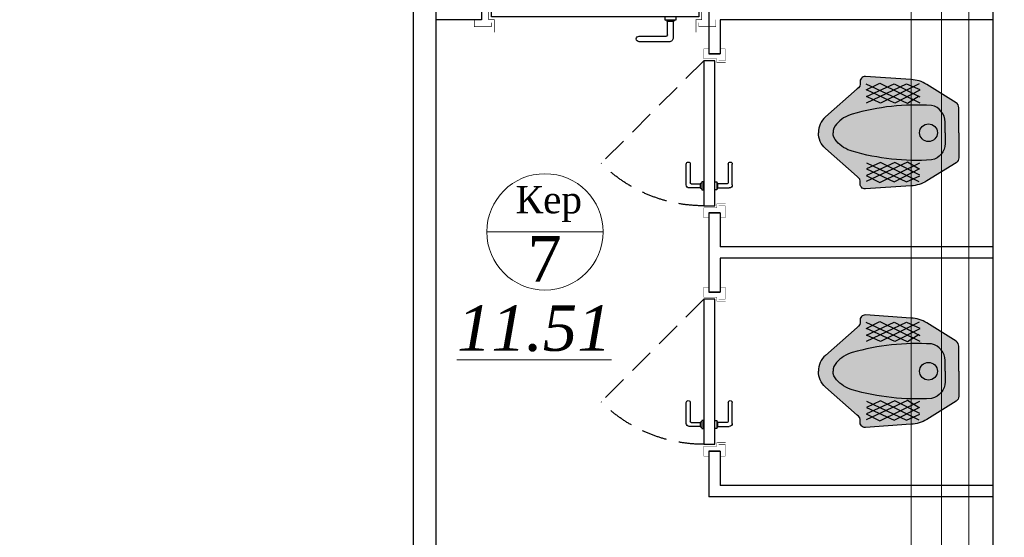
# Model space of a CAD drawing. Extents: x 4114239 to 5838486, y 780458 to 1383318.
# Tile 186 of 231: x 4486784 to 4491115, y 1319016 to 1321295. Entities that reach past the tile are written whole.
import ezdxf

# ---------------------------------------------------------------- set-up
doc = ezdxf.new("R2010")
doc.units = 0
doc.header["$MEASUREMENT"] = 0
doc.linetypes.add('Beruniy Xref$0$DASHED', pattern=[19.049999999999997, 12.7, -6.349999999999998])
for name, color, linetype, lineweight in [('.', 7, 'Continuous', 15), ('Основные', 160, 'Continuous', 40), ('Стены', 5, 'Continuous', 30)]:
    doc.layers.add(name, color=color, linetype=linetype, lineweight=lineweight)
doc.layers.add('РАЗРЕЗ', color=7, linetype='Continuous')
doc.layers.add('сан.техника', color=146, linetype='Continuous')
doc.styles.add('TIEMS', font='times.ttf')
doc.styles.add('ГОСТ 250', font='isocpeui.ttf', dxfattribs={"height": 300})

# ---------------------------------------------------------------- blocks, each defined once
blk = doc.blocks.new('asdgagasdfds')
at = {"layer": '.', "linetype": 'ByBlock', "lineweight": 25, "true_color": 0xffffff}
h = blk.add_hatch(color=7, dxfattribs=at)
h.dxf.hatch_style = 1
edge = h.paths.add_edge_path()
edge.add_line((0, 0), (0, 110.1795711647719))
edge.add_arc((-25.8147996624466, 110.1795711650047), 25.8147996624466, 359.9999999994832, 418.0286092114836)
edge.add_line((-12.14597304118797, 132.0785907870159), (-141.0807424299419, 212.5564860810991))
edge.add_arc((-215.5507470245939, 93.2470429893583), 140.6432536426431, 418.0286092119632, 448.0897771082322)
edge.add_line((-210.8626147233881, 233.812138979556), (-411.1062492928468, 247.4764866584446))
edge.add_arc((-412.5825429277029, 225.8422008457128), 21.68459742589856, 446.096267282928, 551.103730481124)
edge.add_arc((-460.2287468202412, 216.4911656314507), 26.87055271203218, 298.2408080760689, 371.10373048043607, ccw=False)
edge.add_line((-447.5141832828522, 192.8191045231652), (-587.0779278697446, 69.83999257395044))
edge.add_arc((-527.4508908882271, 2.171813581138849), 90.19072007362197, 491.3854718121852, 541.3798291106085)
edge.add_arc((-527.4508908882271, -2.171813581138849), 90.19072007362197, 538.6201708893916, 588.6145281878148)
edge.add_line((-587.0779278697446, -69.83999257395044), (-447.5141832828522, -192.8191045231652))
edge.add_arc((-460.2287468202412, -216.4911656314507), 26.87055271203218, 348.89626951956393, 421.7591919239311, ccw=False)
edge.add_arc((-412.5825429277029, -225.8422008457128), 21.68459742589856, 528.8962695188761, 633.9037327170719)
edge.add_line((-411.1062492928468, -247.4764866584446), (-210.8626147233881, -233.812138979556))
edge.add_arc((-215.5507470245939, -93.2470429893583), 140.6432536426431, 271.9102228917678, 301.9713907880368)
edge.add_line((-141.0807424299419, -212.5564860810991), (-12.14597304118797, -132.0785907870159))
edge.add_arc((-25.8147996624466, -110.1795711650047), 25.8147996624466, 301.9713907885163, 360.0000000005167)
edge.add_line((0, -110.1795711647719), (0, 0))
at = {"layer": 'сан.техника'}
for p, q in [((-408.0722536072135, 188.2643162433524), (-347.3923636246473, 218.6295285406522)), ((-347.3923636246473, 218.6295285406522), (-171.4206850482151, 132.0886799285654)), ((-226.0325884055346, 129.0521544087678), (-408.0722536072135, 214.0747488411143)), ((-406.5552557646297, 132.0886799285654), (-230.5835771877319, 215.5930116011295)), ((-406.5552557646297, 159.4173667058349), (-285.1954805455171, 215.5930116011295)), ((-282.1614848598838, 130.5704171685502), (-406.5552557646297, 188.2643162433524)), ((-174.4546807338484, 215.5930116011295), (-344.3583726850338, 130.5704171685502)), ((-285.1954805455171, 215.5930116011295), (-171.4206850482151, 157.8991039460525)), ((-171.4206850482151, 186.7460620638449), (-282.1614848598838, 130.5704171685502)), ((-230.5835771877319, 215.5930116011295), (-171.4206850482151, 189.7825790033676)), ((-344.3583726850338, 130.5704171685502), (-406.5552557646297, 159.4173667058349)), ((-174.4546807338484, 160.9356294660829), (-226.0325884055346, 129.0521544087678)), ((-226.0325884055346, -129.0521544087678), (-408.0722536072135, -214.0747488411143)), ((-174.4546807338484, -160.9356294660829), (-226.0325884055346, -129.0521544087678)), ((-344.3583726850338, -130.5704171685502), (-406.5552557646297, -159.4173667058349)), ((-282.1614848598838, -130.5704171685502), (-406.5552557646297, -188.2643162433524)), ((-406.5552557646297, -132.0886799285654), (-230.5835771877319, -215.5930116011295)), ((-406.5552557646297, -159.4173667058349), (-285.1954805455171, -215.5930116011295)), ((-347.3923636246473, -218.6295285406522), (-171.4206850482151, -132.0886799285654)), ((-174.4546807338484, -215.5930116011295), (-344.3583726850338, -130.5704171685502)), ((-285.1954805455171, -215.5930116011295), (-171.4206850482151, -157.8991039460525)), ((-171.4206850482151, -186.746062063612), (-282.1614848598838, -130.5704171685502)), ((-408.0722536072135, -188.2643162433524), (-347.3923636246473, -218.6295285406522)), ((-230.5835771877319, -215.5930116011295), (-171.4206850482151, -189.7825790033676))]:
    blk.add_line(p, q, dxfattribs=at)
for points in [[(0, 0), (0, 110.1795711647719, 0.2587507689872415), (-12.14597304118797, 132.0785907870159), (-141.0807424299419, 212.5564860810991, 0.1319240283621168), (-210.8626147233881, 233.812138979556), (-411.1062492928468, 247.4764866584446, 0.4931859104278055), (-433.8612074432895, 221.6660540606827, -0.3290875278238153), (-447.5141832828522, 192.8191045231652), (-587.0779278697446, 69.83999257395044, 0.2216688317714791), (-617.6154582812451, 0, 0.08890636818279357)], [(-60.67988998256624, 0), (-60.67988998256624, 47.06608549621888, 0.3548112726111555), (-119.8427821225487, 119.942595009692, 0.08551412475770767), (-468.7521435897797, 81.98607749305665, 0.1429113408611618), (-538.5340158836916, 37.95651751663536, 0.1797639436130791), (-553.1814982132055, 0, 0.4439485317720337)], [(0, 0), (0, -110.1795711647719, -0.2587507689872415), (-12.14597304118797, -132.0785907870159), (-141.0807424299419, -212.5564860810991, -0.1319240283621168), (-210.8626147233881, -233.812138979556), (-411.1062492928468, -247.4764866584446, -0.4931859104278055), (-433.8612074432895, -221.6660540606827, 0.3290875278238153), (-447.5141832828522, -192.8191045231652), (-587.0779278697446, -69.83999257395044, -0.2216688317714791), (-617.6154582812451, 0, -0.08890636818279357)], [(-60.67988998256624, 0), (-60.67988998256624, -47.06608549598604, -0.3548112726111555), (-119.8427821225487, -119.942595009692, -0.08551412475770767), (-468.7521435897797, -81.98607749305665, -0.1429113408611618), (-538.5340158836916, -37.95651751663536, -0.1797639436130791), (-553.1814982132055, 0, -0.4439485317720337)]]:
    blk.add_lwpolyline(points, format="xyb", dxfattribs=at)
blk.add_circle((-133.4957579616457, 0), 39.03259394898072, dxfattribs=at)
blk = doc.blocks.new('*U1886')
at = {"color": 0}
for p, q in [((-131.0000000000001, 11.79640494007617), (-141.5000000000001, 11.79640494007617)), ((-141.5000000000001, 9.796404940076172), (-132.0000000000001, 9.796404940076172)), ((-131.5000000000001, 9.296404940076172), (-131.5000000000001, 4.596404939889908)), ((-129.5000000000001, 4.596404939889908), (-129.5000000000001, 10.29640494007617)), ((-197.0000000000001, 0), (-197.0000000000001, 4.000000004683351)), ((-132.5000000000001, 3), (-132.5000000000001, 4)), ((-132.5000000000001, 4), (-128.5000000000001, 4)), ((-132.0000000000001, 4.099999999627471), (-132.0000000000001, 4)), ((-129.5000000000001, 4.599999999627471), (-131.5000000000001, 4.599999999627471)), ((-129.0000000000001, 4), (-129.0000000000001, 4.099999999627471)), ((-128.5000000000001, 4), (-128.5000000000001, 3)), ((-117.0000000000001, 0), (-117.0000000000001, 4.000000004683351)), ((-132.5000000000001, -2.5), (-132.5000000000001, -3.5)), ((-128.5000000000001, -2.5), (-132.5000000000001, -2.5)), ((-128.5000000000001, -3.5), (-128.5000000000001, -2.5)), ((-132.5000000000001, -3.5), (-128.5000000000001, -3.5)), ((-132.0000000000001, -3.599999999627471), (-132.0000000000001, -3.5)), ((-131.5000000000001, -8.796404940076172), (-131.5000000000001, -4.096404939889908)), ((-129.5000000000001, -4.099999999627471), (-131.5000000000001, -4.099999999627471)), ((-129.5000000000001, -4.096404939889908), (-129.5000000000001, -9.796404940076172)), ((-129.0000000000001, -3.5), (-129.0000000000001, -3.599999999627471)), ((-141.5000000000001, -9.296404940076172), (-132.0000000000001, -9.296404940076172)), ((-131.0000000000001, -11.29640494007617), (-141.5000000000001, -11.29640494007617))]:
    blk.add_line(p, q, dxfattribs=at)
at = {"color": 0, "linetype": 'Beruniy Xref$0$DASHED'}
blk.add_line((-193.5, -2.5), (-141.881204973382, -54.11879502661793), dxfattribs=at)
at = {"color": 0, "const_width": 0.2}
for points in [[(-199.4999999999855, 0), (-199.4999999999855, -2.499999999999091), (-194.5, -2.5), (-194.4999999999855, 3.999999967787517), (-192.4999999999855, 3.999999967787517), (-192.4999999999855, 8.499999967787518)], [(-114.5000000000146, 0), (-114.5000000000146, -2.499999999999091), (-119.5000000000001, -2.5), (-119.5000000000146, 3.999999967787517), (-121.5000000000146, 3.999999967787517), (-121.5000000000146, 8.499999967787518)], [(-193.4999999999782, 4.999999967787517), (-193.4999999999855, 6.500000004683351), (-199.4999999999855, 6.500000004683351), (-199.4999999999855, 4.000000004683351)], [(-120.5000000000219, 4.999999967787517), (-120.5000000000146, 6.500000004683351), (-114.5000000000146, 6.500000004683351), (-114.5000000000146, 4.000000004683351)]]:
    blk.add_lwpolyline(points, dxfattribs=at)
at = {"color": 0}
blk.add_lwpolyline([(-193.5, 3), (-193.5, -2.5), (-120.5000000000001, -2.5), (-120.5000000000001, 3), (-193.5, 3)], dxfattribs=at)
for centre, radius, start, end in [((-141.5000000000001, 10.79640494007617), 1, 90.00000000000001, 270), ((-131.0000000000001, 10.29640494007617), 1.5, 0, 90.00000000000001), ((-132.0000000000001, 9.296404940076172), 0.5, 0, 90.00000000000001), ((-131.5000000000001, 4.099999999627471), 0.5, 90.00000000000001, 180), ((-129.5000000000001, 4.099999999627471), 0.5, 0, 90.00000000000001), ((-131.5000000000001, -3.599999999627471), 0.5, 180, 270), ((-129.5000000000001, -3.599999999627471), 0.5, 270, 0), ((-141.5000000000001, -10.29640494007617), 1, 90.00000000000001, 270), ((-132.0000000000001, -8.796404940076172), 0.5, 270, 0), ((-131.0000000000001, -9.796404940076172), 1.5, 270, 0)]:
    blk.add_arc(centre, radius, start, end, dxfattribs=at)
at = {"color": 0, "linetype": 'Beruniy Xref$0$DASHED'}
blk.add_arc((-193.5, -2.5), 73, 315.0000000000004, 0, dxfattribs=at)
blk = doc.blocks.new('*U1887')
at = {"color": 0, "linetype": 'Beruniy Xref$0$DASHED'}
blk.add_line((-193.5, 2.5), (-141.881204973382, 54.11879502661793), dxfattribs=at)
at = {"color": 0}
for p, q in [((-131.0000000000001, 11.29640494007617), (-141.5000000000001, 11.29640494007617)), ((-141.5000000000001, 9.296404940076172), (-132.0000000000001, 9.296404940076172)), ((-131.5000000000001, 8.796404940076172), (-131.5000000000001, 4.096404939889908)), ((-129.5000000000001, 4.096404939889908), (-129.5000000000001, 9.796404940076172)), ((-197.0000000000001, 0), (-197.0000000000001, -5.714285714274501)), ((-132.5000000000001, 2.5), (-132.5000000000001, 3.5)), ((-132.5000000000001, 3.5), (-128.5000000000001, 3.5)), ((-128.5000000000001, 2.5), (-132.5000000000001, 2.5)), ((-132.0000000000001, 3.599999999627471), (-132.0000000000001, 3.5)), ((-129.5000000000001, 4.099999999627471), (-131.5000000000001, 4.099999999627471)), ((-129.0000000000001, 3.5), (-129.0000000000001, 3.599999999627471)), ((-128.5000000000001, 3.5), (-128.5000000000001, 2.5)), ((-117.0000000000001, 0), (-117.0000000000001, -5.714285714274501)), ((-132.5000000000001, -3), (-132.5000000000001, -4)), ((-132.5000000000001, -4), (-128.5000000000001, -4)), ((-132.0000000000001, -4.099999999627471), (-132.0000000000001, -4)), ((-131.5000000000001, -9.296404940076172), (-131.5000000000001, -4.596404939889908)), ((-129.5000000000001, -4.599999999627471), (-131.5000000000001, -4.599999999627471)), ((-129.5000000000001, -4.596404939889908), (-129.5000000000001, -10.29640494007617)), ((-129.0000000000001, -4), (-129.0000000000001, -4.099999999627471)), ((-128.5000000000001, -4), (-128.5000000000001, -3)), ((-141.5000000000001, -9.796404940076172), (-132.0000000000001, -9.796404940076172)), ((-131.0000000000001, -11.79640494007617), (-141.5000000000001, -11.79640494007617))]:
    blk.add_line(p, q, dxfattribs=at)
at = {"color": 0, "const_width": 0.2}
for points in [[(-199.4999999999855, 0), (-199.4999999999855, 2.499999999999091), (-194.5, 2.5), (-194.4999999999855, -3.999999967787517), (-192.4999999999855, -3.999999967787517), (-192.4999999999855, -8.499999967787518)], [(-114.5000000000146, 0), (-114.5000000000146, 2.499999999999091), (-119.5000000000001, 2.5), (-119.5000000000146, -3.999999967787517), (-121.5000000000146, -3.999999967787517), (-121.5000000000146, -8.499999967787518)], [(-193.4999999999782, -4.999999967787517), (-193.4999999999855, -8.214285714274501), (-199.4999999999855, -8.214285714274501), (-199.4999999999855, -5.714285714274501)], [(-120.5000000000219, -4.999999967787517), (-120.5000000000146, -8.214285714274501), (-114.5000000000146, -8.214285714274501), (-114.5000000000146, -5.714285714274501)]]:
    blk.add_lwpolyline(points, dxfattribs=at)
at = {"color": 0}
blk.add_lwpolyline([(-193.5, -3), (-193.5, 2.5), (-120.5000000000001, 2.5), (-120.5000000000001, -3), (-193.5, -3)], dxfattribs=at)
at = {"color": 0, "linetype": 'Beruniy Xref$0$DASHED'}
blk.add_arc((-193.5, 2.5), 73, 0, 44.99999999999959, dxfattribs=at)
at = {"color": 0}
for centre, radius, start, end in [((-141.5000000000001, 10.29640494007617), 1, 90, 270), ((-131.0000000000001, 9.796404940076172), 1.5, 0, 90), ((-132.0000000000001, 8.796404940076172), 0.5, 0, 90), ((-131.5000000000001, 3.599999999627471), 0.5, 90, 180), ((-129.5000000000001, 3.599999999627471), 0.5, 0, 90), ((-131.5000000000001, -4.099999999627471), 0.5, 180, 270), ((-129.5000000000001, -4.099999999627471), 0.5, 270, 0), ((-141.5000000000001, -10.79640494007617), 1, 90, 270), ((-132.0000000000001, -9.296404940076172), 0.5, 270, 0), ((-131.0000000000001, -10.29640494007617), 1.5, 270, 0)]:
    blk.add_arc(centre, radius, start, end, dxfattribs=at)

msp = doc.modelspace()

# ---------------------------------------------------------------- linework, layer by layer
at = {"lineweight": 0, "ltscale": 100}
msp.add_line((4489350.744494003, 1320360.88849951), (4488838.744494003, 1320360.88849951), dxfattribs=at)
at = {"color": 0}
msp.add_lwpolyline([(4457696.094847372, 1322994.985153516), (4488515.209116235, 1322994.985153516), (4488515.209116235, 1306994.985153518), (4457696.094847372, 1306994.985153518)], close=True, dxfattribs=at)
for points in [[(4488515.209116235, 1322994.985153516), (4488515.209116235, 1317844.981357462)], [(4488615.209116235, 1322994.985153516), (4488615.209116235, 1317844.993857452)], [(4491065.300982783, 1322994.985153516), (4491065.300982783, 1317844.985153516)]]:
    msp.add_lwpolyline(points, dxfattribs=at)
at = {"color": 3, "const_width": 5}
msp.add_lwpolyline([(4490959.599556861, 1318748.223989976), (4490959.599556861, 1322799.763911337)], dxfattribs=at)
at = {"color": 5, "const_width": 5}
msp.add_lwpolyline([(4493633.272692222, 1316244.12824984), (4490838.687617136, 1316244.12824984), (4490838.687617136, 1322678.50326015), (4492960.884939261, 1322678.50326015)], dxfattribs=at)
at = {"color": 1, "const_width": 5}
msp.add_lwpolyline([(4490705.242987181, 1322549.490735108), (4490705.242987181, 1318729.212847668)], dxfattribs=at)
at = {"layer": 'РАЗРЕЗ', "color": 5, "linetype": 'ByBlock', "lineweight": 25, "ltscale": 2}
for p, q in [((4488815.300983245, 1321294.985153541), (4488615.300982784, 1321294.985153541)), ((4491065.300982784, 1321294.9851536), (4489865.300982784, 1321294.9851536)), ((4489865.300982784, 1321144.9851536), (4489815.300982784, 1321144.9851536)), ((4489865.300982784, 1320444.9851536), (4489815.300982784, 1320444.9851536)), ((4491065.300982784, 1320294.9851536), (4489865.300982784, 1320294.9851536)), ((4491065.300982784, 1320244.9851536), (4489865.300982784, 1320244.9851536)), ((4489865.300982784, 1320094.9851536), (4489815.300982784, 1320094.9851536)), ((4489865.300982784, 1319394.9851536), (4489815.300982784, 1319394.9851536)), ((4491065.300982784, 1319244.9851536), (4489865.300982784, 1319244.9851536)), ((4491065.300982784, 1319194.9851536), (4489815.300982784, 1319194.9851536))]:
    msp.add_line(p, q, dxfattribs=at)
for points in [[(4489815.300982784, 1321294.9851536), (4489815.300982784, 1321144.9851536)], [(4489865.300982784, 1321294.9851536), (4489865.300982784, 1321144.9851536)], [(4489815.300982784, 1320444.9851536), (4489815.300982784, 1320094.9851536)], [(4489865.300982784, 1320444.9851536), (4489865.300982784, 1320294.9851536)], [(4489865.300982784, 1320244.9851536), (4489865.300982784, 1320094.9851536)], [(4489815.300982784, 1319394.9851536), (4489815.300982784, 1319194.9851536)], [(4489865.300982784, 1319394.9851536), (4489865.300982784, 1319244.9851536)]]:
    msp.add_lwpolyline(points, dxfattribs=at)
at = {"layer": 'Стены', "color": 0, "linetype": 'ByBlock', "lineweight": 0, "ltscale": 100}
msp.add_circle((4489094.744494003, 1320360.88849951), 256, dxfattribs=at)

# ---------------------------------------------------------------- block references
at = {"color": 216, "lineweight": 30}
for name, p, xscale, yscale, zscale, rotation in [('*U1886', (4491277.800983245, 1321344.985150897), -12.49999999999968, 12.49999999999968, 12.49999999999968, 179.9999998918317), ('*U1887', (4489815.30097953, 1319421.2351536), -8.749999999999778, 8.749999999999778, 8.749999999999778, 89.99999989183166), ('*U1887', (4489815.30097953, 1318371.235153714), -8.749999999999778, 8.749999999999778, 8.749999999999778, 89.99999989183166)]:
    msp.add_blockref(name, p, dxfattribs=dict(at, xscale=xscale, yscale=yscale, zscale=zscale, rotation=rotation))
at = {"color": 1, "linetype": 'ByBlock'}
for p in [(4490915.300974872, 1320797.383979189), (4490915.300974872, 1319747.383979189)]:
    msp.add_blockref('asdgagasdfds', p, dxfattribs=at)

# ---------------------------------------------------------------- texts
at = {"lineweight": 0, "ltscale": 100, "insert": (4489111.658531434, 1320483.26424022), "char_height": 120, "width": 925.1768424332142, "attachment_point": 5, "style": 'TIEMS'}
msp.add_mtext('\\A1;Кер', dxfattribs=at)
at = {"lineweight": 0, "ltscale": 100, "char_height": 200, "attachment_point": 5, "style": 'TIEMS'}
for s, insert in [('\\A1;7', (4489093.034897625, 1320242.289079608)), ('\\A1;{\\fTimes New Roman|b0|i1|c204|p18;\\L11.51}', (4489047.48615606, 1319935.1284917))]:
    msp.add_mtext(s, dxfattribs=dict(at, insert=insert))
at = {"layer": 'Основные', "color": 0, "char_height": 351, "attachment_point": 1, "style": 'ГОСТ 250'}
for s, insert, width in [('\\pi1037;\\PВодоросли являются естественной формой растительной жизни. Они присутствуют во всех природных водоемах - реках, озерах и т. д. Присутствие водорослей в бассейне является крайне нежелательным, так как рост колоний водорослей приводит к помутнению воды и делает элементы конструкции бассейна скользкими и опасными. Процесс дезинфекции должен эффективно сдерживать развитие водорослей, но иногда приходится прибегать к использованию дополнительных химикатов - альгицидов.\\PВ случае правильного ухода за водой и адекватной дезинфекции в бассейне не происходит передача вирусных инфекций.  Существуют два организма, особенно устойчивых к дезинфекции - патогенные цисты CRYPTOSPORIDIUM и GIARDIA. Эти микроскопические простейшие широко встречаются в окружающей среде.   Хотя эти организмы и устойчивы к дезинфекции, они крупнее чем, например, бактерии, и поэтому могут эффективно удаляться флоккуляцией с последующей фильтрацией.\\PСами купающиеся вносят в воду ряд загрязнителей. Наиболее важными из них являются азот-содержащие соединения пота и мочи, которые, находясь в аммонийной (положительно заряженной) форме, реагируют с некоторыми дезинфицирующими агентами с образованием побочных продуктов, вызывающих раздражение. Для снижения отрицательного эффекта их действия требуется использование специальных реагентов или разбавление воды.  ^I{\\fISOCPEUR|b1|i1|c204|p34; \\P} ^I{\\fISOCPEUR|b1|i1|c204|p34; }  В настоящий момент гипохлорит натрия является самым популярным дезинфицирующим агентом для бассейнов. Производители предлагают гипохлорит натрия либо в виде концентрированного раствора, представляющего  собой бледно-желтую жидкость с запахом бытового отбеливателя. Коммерческие жидкие препараты содержат от 10 до 15% хлора. ', (4311654.675415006, 1338295.780097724), 18421.1357349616), ('\\pi1037; Гипохлорит получают, пропуская газообразный хлор через раствор гидроксида натрия в строго контролируемых условиях. Для повышения стабильности препарата при хранении часть не прореагировавшей щелочи оставляют в дезинфицирующем средстве, поэтому получаемый раствор препарата характеризуется очень высоком значением pH - около 12.\\PДаже при соблюдении благоприятных условий хранения (в темном месте при пониженной температуре) гипохлорит медленно разлагается, теряя часть хлора и образуя кислород. Однако значение pH при этом остается высоким.  В летние месяцы рекомендуется хранить раствор гипохлорита натрия в темном контейнере не дольше одного месяца при максимально низкой температуре.\\P{\\LНикогда не добавляйте кислоту непосредственно к раствору гипохлорита, так как это приведет к образованию ядовитого газообразного хлора.\\P\\pi0;ВНИМАНИЕ: ВСЕГДА вносите химический агент в воду. НИКОГДА не добавляйте воду к химическим агентам во избежание несчастных случаев.\\P}   Необходимая для коррекции pH кислота должна подаваться в бассейн постепенно. В случае использования хлористоводородной (соляной) кислоты ее необходимо разбавить перед добавлением в бассейн.  Это можно сделать, например, в ведре или канистре, добавив к воде из бассейна соляную кислоту (конкретные концентрации, объемы и дозировки должны присутствовать в инструкции по применению, предоставляемой производителем).\\P\\pi1037;При применении сухого препарата для понижения pH (гидросульфата натрия) его необходимо предварительно растворить в воде. Вне зависимости от того, какой препарат вы используете (жидкий или твердый), старайтесь как можно более равномерно распределять в бассейне приготовленный раствор понижающего pH реагента. \\PГипохлорит кальция  является более стабильным аналогом гипохлорита натрия. Коммерчески доступны препараты в форме гранул или таблеток с содержанием доступного хлора вплоть до 65%, что выше, чем в случае гипохлорита натрия.\\PГипохлорит кальция растворяют в воде и подают в циркуляционную систему автоматически.  Постоянное использование гипохлорита приводит к увеличению уровня кальция в воде. Это является безусловным достоинством препарата в регионах с мягкой водой. В таких условиях в бассейнах часто наблюдается «растворение» цемента между керамическими плитками из-за того, что вода испытывает «нехватку кальция», и ей требуются источники кальция для компенсации его уровня. В этом случае гипохлорит кальция выполняет сразу две функции: дезинфицирует воду и помогает устранить нехватку кальция.', (4311639.514015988, 1322203.188107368), 18425.16591628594)]:
    msp.add_mtext(s, dxfattribs=dict(at, insert=insert, width=width))

doc.saveas('drawing.dxf')
